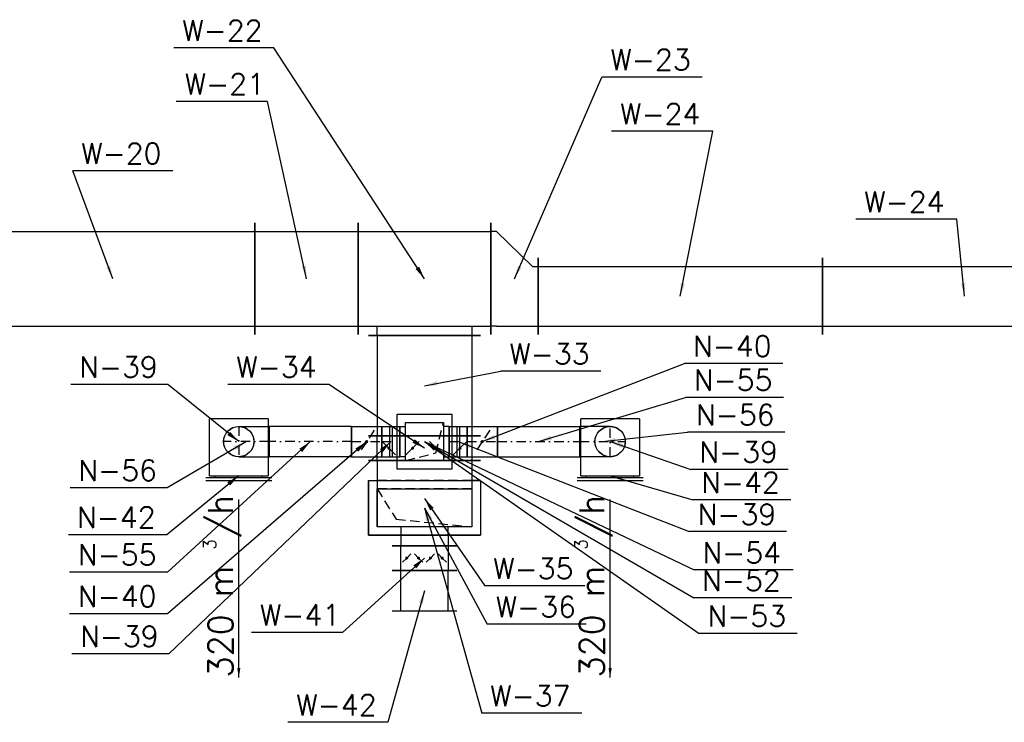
# Model space of a CAD drawing. Extents: x 109611 to 371611, y -232083 to 185490.
# Tile 23 of 24: x 316983 to 322180, y 105664 to 109374. Entities that reach past the tile are written whole.
import ezdxf

# ---------------------------------------------------------------- set-up
doc = ezdxf.new("R2010")
doc.units = 0
doc.header["$LTSCALE"] = 99.9
doc.header["$MEASUREMENT"] = 0
doc.linetypes.add('DASHDOT', pattern=[1, 0.5, -0.25, 0, -0.25])
doc.linetypes.add('DASHED', pattern=[0.75, 0.5, -0.25])
for name, color, linetype in [('FLUID-N', 7, 'Continuous'), ('FLUID-N-110-NUM', 7, 'Continuous'), ('FLUID-N-130-ARRGR', 7, 'Continuous'), ('FLUID-N-SYM', 7, 'Continuous'), ('FLUID-W', 7, 'Continuous'), ('FLUID-W-110-NUM', 7, 'Continuous')]:
    doc.layers.add(name, color=color, linetype=linetype)
doc.styles.add('FDBES', font='simplex.shx')
doc.dimstyles.new('FDBES', dxfattribs={"dimscale": 50, "dimtxt": 4, "dimasz": 2.5, "dimexe": 0.8, "dimexo": 2, "dimgap": 1, "dimtad": 1, "dimdsep": 46, "dimtxsty": 'FDBES', "dimcen": 2.5, "dimclrd": 4, "dimclre": 5, "dimadec": 0, "dimazin": 0, "dimtfac": 1, "dimtmove": 0, "dimatfit": 3, "dimfxl": 0, "dimarcsym": 0})

# ---------------------------------------------------------------- blocks, each defined once
blk = doc.blocks.new('*U638')
at = {"color": 0, "linetype": 'ByBlock', "lineweight": -2}
blk.add_circle((0, 0), 80, dxfattribs=at)
blk = doc.blocks.new('*U637')
at = {"color": 0, "linetype": 'ByBlock', "lineweight": -2}
for p, q in [((-155, 0), (-155, 300)), ((155, 300), (-155, 300)), ((155, 300), (155, 0)), ((-155, 0), (155, 0)), ((-173.5, -25), (173.5, -25))]:
    blk.add_line(p, q, dxfattribs=at)
at = {"color": 30, "linetype": 'Continuous'}
for p, q in [((-125, -10), (-125, 0)), ((125, -10), (125, 0)), ((-173.5, -10), (173.5, -10))]:
    blk.add_line(p, q, dxfattribs=at)
at = {"color": 30, "linetype": 'DASHED'}
blk.add_circle((0, 180), 80, dxfattribs=at)
blk = doc.blocks.new('*U636')
at = {"color": 14, "linetype": 'Continuous', "lineweight": -2}
blk.add_line((-120, -80), (-120, 80), dxfattribs=at)
at = {"color": 0, "linetype": 'ByBlock', "lineweight": -2}
for p, q in [((40, 80), (-120, 80)), ((40, -80), (-120, -80))]:
    blk.add_line(p, q, dxfattribs=at)
blk.add_circle((40, 0), 80, dxfattribs=at)
at = {"layer": 'FLUID-N-SYM', "color": 2, "linetype": 'DASHDOT'}
for p, q in [((40, -80), (40, 80)), ((-120, 0), (120, 0))]:
    blk.add_line(p, q, dxfattribs=at)
blk = doc.blocks.new('*U635')
at = {"color": 14, "linetype": 'Continuous', "lineweight": -2}
for p, q in [((-217.5, -80), (-217.5, 80)), ((217.5, 80), (217.5, -80))]:
    blk.add_line(p, q, dxfattribs=at)
at = {"color": 0, "linetype": 'ByBlock', "lineweight": -2}
for p, q in [((-217.5, 80), (217.5, 80)), ((-217.5, -80), (217.5, -80))]:
    blk.add_line(p, q, dxfattribs=at)
at = {"layer": 'FLUID-N-SYM', "color": 2, "linetype": 'DASHDOT'}
blk.add_line((-217.5, 0), (217.5, 0), dxfattribs=at)
blk = doc.blocks.new('*U634')
at = {"color": 14, "linetype": 'Continuous', "lineweight": -2}
blk.add_line((-120, -80), (-120, 80), dxfattribs=at)
at = {"color": 0, "linetype": 'ByBlock', "lineweight": -2}
for p, q in [((40, 80), (-120, 80)), ((40, -80), (-120, -80))]:
    blk.add_line(p, q, dxfattribs=at)
blk.add_circle((40, 0), 80, dxfattribs=at)
at = {"layer": 'FLUID-N-SYM', "color": 2, "linetype": 'DASHDOT'}
for p, q in [((40, -80), (40, 80)), ((-120, 0), (120, 0))]:
    blk.add_line(p, q, dxfattribs=at)
blk = doc.blocks.new('*U633')
at = {"color": 0, "linetype": 'ByBlock', "lineweight": -2}
blk.add_circle((0, 0), 80, dxfattribs=at)
blk = doc.blocks.new('*U632')
at = {"color": 0, "linetype": 'ByBlock', "lineweight": -2}
for p, q in [((-155, 0), (-155, 300)), ((155, 300), (-155, 300)), ((155, 300), (155, 0)), ((-155, 0), (155, 0)), ((-173.5, -25), (173.5, -25))]:
    blk.add_line(p, q, dxfattribs=at)
at = {"color": 30, "linetype": 'Continuous'}
for p, q in [((-125, -10), (-125, 0)), ((125, -10), (125, 0)), ((-173.5, -10), (173.5, -10))]:
    blk.add_line(p, q, dxfattribs=at)
at = {"color": 30, "linetype": 'DASHED'}
blk.add_circle((0, 180), 80, dxfattribs=at)
blk = doc.blocks.new('*U631')
at = {"color": 14, "linetype": 'Continuous', "lineweight": -2}
for p, q in [((-217.5, -80), (-217.5, 80)), ((217.5, 80), (217.5, -80))]:
    blk.add_line(p, q, dxfattribs=at)
at = {"color": 0, "linetype": 'ByBlock', "lineweight": -2}
for p, q in [((-217.5, 80), (217.5, 80)), ((-217.5, -80), (217.5, -80))]:
    blk.add_line(p, q, dxfattribs=at)
at = {"layer": 'FLUID-N-SYM', "color": 2, "linetype": 'DASHDOT'}
blk.add_line((-217.5, 0), (217.5, 0), dxfattribs=at)
blk = doc.blocks.new('*U630')
at = {"color": 14, "linetype": 'Continuous', "lineweight": -2}
for p, q in [((-80, -80), (-80, 80)), ((80, 80), (80, -80))]:
    blk.add_line(p, q, dxfattribs=at)
at = {"color": 0, "linetype": 'ByBlock', "lineweight": -2}
for p, q in [((-80, 80), (80, 80)), ((-80, -80), (80, -80))]:
    blk.add_line(p, q, dxfattribs=at)
at = {"color": 30, "linetype": 'DASHED'}
blk.add_line((40, 60), (-40, -60), dxfattribs=at)
at = {"color": 30, "linetype": 'Continuous'}
blk.add_lwpolyline([(-4, 0, 8, 8, 1), (4, 0, 8, 8, 1)], format="xyseb", close=True, dxfattribs=at)
at = {"layer": 'FLUID-N-SYM', "color": 2, "linetype": 'DASHDOT'}
blk.add_line((-80, 0), (80, 0), dxfattribs=at)
blk = doc.blocks.new('*U629')
at = {"color": 30, "linetype": 'Continuous'}
for p, q in [((-145, -145), (-145, 145)), ((-145, 145), (145, 145)), ((145, 145), (145, -145)), ((145, -145), (-145, -145))]:
    blk.add_line(p, q, dxfattribs=at)
at = {"color": 14, "linetype": 'Continuous', "lineweight": -2}
for p, q in [((-130, -80), (-130, 80)), ((130, 80), (130, -80))]:
    blk.add_line(p, q, dxfattribs=at)
at = {"color": 30, "linetype": 'DASHED'}
for p, q in [((-130, 80), (-100, 80)), ((130, 80), (100, 80)), ((-100, -80), (-130, -80)), ((100, -80), (130, -80))]:
    blk.add_line(p, q, dxfattribs=at)
at = {"color": 0, "linetype": 'ByBlock', "lineweight": -2}
for p, q in [((-100, -100), (-100, 100)), ((-100, 100), (100, 100)), ((100, 100), (100, -100)), ((100, -100), (-100, -100))]:
    blk.add_line(p, q, dxfattribs=at)
blk = doc.blocks.new('*U628')
at = {"color": 30, "linetype": 'Continuous'}
for p, q in [((-145, 145), (145, 145)), ((-145, -145), (-145, 145)), ((145, 145), (145, -145)), ((145, -145), (-145, -145))]:
    blk.add_line(p, q, dxfattribs=at)
at = {"color": 0, "linetype": 'ByBlock', "lineweight": -2}
for p, q in [((-100, 100), (100, 100)), ((-100, -100), (-100, 100)), ((100, 100), (100, -100)), ((100, -100), (-100, -100))]:
    blk.add_line(p, q, dxfattribs=at)
blk = doc.blocks.new('*U627')
at = {"color": 14, "linetype": 'Continuous', "lineweight": -2}
for p, q in [((-47.5, -80), (-47.5, 80)), ((47.5, 80), (47.5, -80))]:
    blk.add_line(p, q, dxfattribs=at)
at = {"color": 0, "linetype": 'ByBlock', "lineweight": -2}
for p, q in [((-47.5, 80), (47.5, 80)), ((-47.5, -80), (47.5, -80))]:
    blk.add_line(p, q, dxfattribs=at)
at = {"color": 30, "linetype": 'Continuous'}
for p, q in [((-7.5, 80), (-7.5, -80)), ((7.5, 80), (7.5, -80))]:
    blk.add_line(p, q, dxfattribs=at)
at = {"layer": 'FLUID-N-SYM', "color": 2, "linetype": 'DASHDOT'}
blk.add_line((-47.5, 0), (47.5, 0), dxfattribs=at)
blk = doc.blocks.new('*U626')
at = {"color": 14, "linetype": 'Continuous', "lineweight": -2}
for p, q in [((-80, -80), (-80, 80)), ((80, 80), (80, -80))]:
    blk.add_line(p, q, dxfattribs=at)
at = {"color": 0, "linetype": 'ByBlock', "lineweight": -2}
for p, q in [((-80, 80), (80, 80)), ((-80, -80), (80, -80))]:
    blk.add_line(p, q, dxfattribs=at)
at = {"color": 30, "linetype": 'DASHED'}
blk.add_line((40, 60), (-40, -60), dxfattribs=at)
at = {"color": 30, "linetype": 'Continuous'}
blk.add_lwpolyline([(-4, 0, 8, 8, 1), (4, 0, 8, 8, 1)], format="xyseb", close=True, dxfattribs=at)
at = {"layer": 'FLUID-N-SYM', "color": 2, "linetype": 'DASHDOT'}
blk.add_line((-80, 0), (80, 0), dxfattribs=at)
blk = doc.blocks.new('*U625')
at = {"color": 14, "linetype": 'Continuous', "lineweight": -2}
for p, q in [((-47.5, -80), (-47.5, 80)), ((47.5, 80), (47.5, -80))]:
    blk.add_line(p, q, dxfattribs=at)
at = {"color": 0, "linetype": 'ByBlock', "lineweight": -2}
for p, q in [((-47.5, 80), (47.5, 80)), ((-47.5, -80), (47.5, -80))]:
    blk.add_line(p, q, dxfattribs=at)
at = {"color": 30, "linetype": 'Continuous'}
for p, q in [((-7.5, 80), (-7.5, -80)), ((7.5, 80), (7.5, -80))]:
    blk.add_line(p, q, dxfattribs=at)
at = {"layer": 'FLUID-N-SYM', "color": 2, "linetype": 'DASHDOT'}
blk.add_line((-47.5, 0), (47.5, 0), dxfattribs=at)
blk = doc.blocks.new('*U624')
at = {"color": 30, "linetype": 'Continuous'}
for p, q in [((-145, -145), (-145, 145)), ((-145, 145), (145, 145)), ((145, 145), (145, -145)), ((145, -145), (-145, -145))]:
    blk.add_line(p, q, dxfattribs=at)
at = {"color": 0, "linetype": 'ByBlock', "lineweight": -2}
for p, q in [((-100, -100), (-100, 100)), ((-100, 100), (100, 100)), ((100, 100), (100, -100)), ((100, -100), (-100, -100))]:
    blk.add_line(p, q, dxfattribs=at)
at = {"color": 30, "linetype": 'DASHED'}
for p, q in [((60, -60), (100, 100)), ((-100, -100), (60, -60))]:
    blk.add_line(p, q, dxfattribs=at)
blk = doc.blocks.new('*U582')
at = {"color": 14, "linetype": 'Continuous', "lineweight": -2}
for p, q in [((-750, -202.5), (-750, 202.5)), ((750, 202.5), (750, -202.5))]:
    blk.add_line(p, q, dxfattribs=at)
at = {"color": 0, "linetype": 'ByBlock', "lineweight": -2}
for p, q in [((-750, 157.5), (750, 157.5)), ((-750, -157.5), (750, -157.5))]:
    blk.add_line(p, q, dxfattribs=at)
blk = doc.blocks.new('*U581')
at = {"color": 14, "linetype": 'Continuous', "lineweight": -2}
for p, q in [((-750, -202.5), (-750, 202.5)), ((750, 202.5), (750, -202.5))]:
    blk.add_line(p, q, dxfattribs=at)
at = {"color": 0, "linetype": 'ByBlock', "lineweight": -2}
for p, q in [((-750, 157.5), (750, 157.5)), ((-750, -157.5), (750, -157.5))]:
    blk.add_line(p, q, dxfattribs=at)
blk = doc.blocks.new('*U573')
at = {"color": 14, "linetype": 'Continuous', "lineweight": -2}
for p, q in [((-125, -295), (-125, 295)), ((125, 110), (125, -295))]:
    blk.add_line(p, q, dxfattribs=at)
at = {"color": 0, "linetype": 'ByBlock', "lineweight": -2}
for p, q in [((-95, 250), (-125, 250)), ((-95, 250), (95, 65)), ((95, 65), (125, 65)), ((-95, -250), (-125, -250)), ((-95, -250), (95, -250)), ((95, -250), (125, -250))]:
    blk.add_line(p, q, dxfattribs=at)
blk = doc.blocks.new('*U572')
at = {"color": 30, "linetype": 'Continuous'}
for p, q in [((-295, -145), (-295, 145)), ((-295, 145), (295, 145)), ((295, 145), (295, -145)), ((295, -145), (-295, -145))]:
    blk.add_line(p, q, dxfattribs=at)
at = {"color": 0, "linetype": 'ByBlock', "lineweight": -2}
for p, q in [((-250, -100), (-250, 100)), ((-250, 100), (250, 100)), ((250, 100), (250, -100)), ((250, -100), (-250, -100))]:
    blk.add_line(p, q, dxfattribs=at)
blk = doc.blocks.new('*U571')
at = {"color": 14, "linetype": 'Continuous', "lineweight": -2}
for p, q in [((-750, -295), (-750, 295)), ((750, 295), (750, -295))]:
    blk.add_line(p, q, dxfattribs=at)
at = {"color": 0, "linetype": 'ByBlock', "lineweight": -2}
for p, q in [((-750, 250), (750, 250)), ((-750, -250), (750, -250))]:
    blk.add_line(p, q, dxfattribs=at)
blk = doc.blocks.new('*U569')
at = {"color": 14, "linetype": 'Continuous', "lineweight": -2}
for p, q in [((-272.5, -295), (-272.5, 295)), ((272.5, 295), (272.5, -295))]:
    blk.add_line(p, q, dxfattribs=at)
at = {"color": 0, "linetype": 'ByBlock', "lineweight": -2}
for p, q in [((-272.5, 250), (272.5, 250)), ((-272.5, -250), (272.5, -250))]:
    blk.add_line(p, q, dxfattribs=at)
blk = doc.blocks.new('*U568')
at = {"color": 14, "linetype": 'Continuous', "lineweight": -2}
blk.add_line((-200, -295), (-200, 295), dxfattribs=at)
at = {"color": 30, "linetype": 'Continuous'}
for p, q in [((-95, 295), (195, 295)), ((-95, 295), (-95, 250)), ((195, -295), (195, 295)), ((-95, -295), (-95, -250)), ((-95, -295), (195, -295))]:
    blk.add_line(p, q, dxfattribs=at)
at = {"color": 0, "linetype": 'ByBlock', "lineweight": -2}
for p, q in [((-200, 250), (150, 250)), ((150, 250), (150, -250)), ((-200, -250), (150, -250))]:
    blk.add_line(p, q, dxfattribs=at)
at = {"color": 30, "linetype": 'DASHED'}
for p, q in [((-95, 250), (-95, -250)), ((-50, 250), (-50, -250))]:
    blk.add_line(p, q, dxfattribs=at)
blk = doc.blocks.new('*U567')
at = {"color": 14, "linetype": 'Continuous', "lineweight": -2}
for p, q in [((-65, -295), (-65, 295)), ((65, 295), (65, -295))]:
    blk.add_line(p, q, dxfattribs=at)
at = {"color": 0, "linetype": 'ByBlock', "lineweight": -2}
for p, q in [((-65, 250), (65, 250)), ((65, -250), (-65, -250))]:
    blk.add_line(p, q, dxfattribs=at)
at = {"color": 30, "linetype": 'DASHED'}
for p, q in [((0, 187.5), (-44.2, 231.7)), ((0, 187.5), (44.2, 143.3)), ((0, 62.5), (44.2, 106.7)), ((0, 62.5), (-44.2, 18.3)), ((0, -62.5), (-44.2, -18.3)), ((0, -62.5), (44.2, -106.7)), ((0, -187.5), (44.2, -143.3)), ((0, -187.5), (-44.2, -231.7))]:
    blk.add_line(p, q, dxfattribs=at)
at = {"color": 30, "linetype": 'Continuous'}
for points in [[(-4, 187.5, 8, 8, 1), (4, 187.5, 8, 8, 1)], [(-4, 62.5, 8, 8, 1), (4, 62.5, 8, 8, 1)], [(-4, -62.5, 8, 8, 1), (4, -62.5, 8, 8, 1)], [(-4, -187.5, 8, 8, 1), (4, -187.5, 8, 8, 1)]]:
    blk.add_lwpolyline(points, format="xyseb", close=True, dxfattribs=at)
blk = doc.blocks.new('*U566')
at = {"color": 14, "linetype": 'Continuous', "lineweight": -2}
for p, q in [((-265, -295), (-265, 295)), ((265, 295), (265, -295))]:
    blk.add_line(p, q, dxfattribs=at)
at = {"color": 0, "linetype": 'ByBlock', "lineweight": -2}
for p, q in [((-265, 250), (265, 250)), ((-265, -250), (265, -250))]:
    blk.add_line(p, q, dxfattribs=at)
blk = doc.blocks.new('*U565')
at = {"color": 14, "linetype": 'Continuous', "lineweight": -2}
for p, q in [((-350, -295), (-350, 295)), ((350, 295), (350, -295)), ((295, -300), (-295, -300))]:
    blk.add_line(p, q, dxfattribs=at)
at = {"color": 0, "linetype": 'ByBlock', "lineweight": -2}
for p, q in [((-350, 250), (350, 250)), ((-350, -250), (350, -250)), ((-250, -300), (-250, -250)), ((250, -250), (250, -300))]:
    blk.add_line(p, q, dxfattribs=at)
blk = doc.blocks.new('*U564')
at = {"color": 30, "linetype": 'Continuous'}
for p, q in [((-145, -295), (-145, 295)), ((-145, 295), (145, 295)), ((145, 295), (145, -295)), ((145, -295), (-145, -295))]:
    blk.add_line(p, q, dxfattribs=at)
at = {"color": 0, "linetype": 'ByBlock', "lineweight": -2}
for p, q in [((-100, -250), (-100, 250)), ((-100, 250), (100, 250)), ((100, 250), (100, -250)), ((145, 125), (200, 125)), ((145, -125), (200, -125)), ((100, -250), (-100, -250))]:
    blk.add_line(p, q, dxfattribs=at)
at = {"color": 30, "linetype": 'DASHED'}
for p, q in [((60, -150), (100, 250)), ((145, 125), (100, 125)), ((-100, -250), (60, -150)), ((100, -125), (145, -125))]:
    blk.add_line(p, q, dxfattribs=at)
at = {"color": 14, "linetype": 'Continuous', "lineweight": -2}
blk.add_line((200, 170), (200, -170), dxfattribs=at)
blk = doc.blocks.new('*U563')
at = {"color": 14, "linetype": 'Continuous', "lineweight": -2}
for p, q in [((-65, -170), (-65, 170)), ((65, 170), (65, -170))]:
    blk.add_line(p, q, dxfattribs=at)
at = {"color": 0, "linetype": 'ByBlock', "lineweight": -2}
for p, q in [((-65, 125), (65, 125)), ((65, -125), (-65, -125))]:
    blk.add_line(p, q, dxfattribs=at)
at = {"color": 30, "linetype": 'DASHED'}
for p, q in [((0, 93.8), (-22.1, 115.8)), ((0, 93.8), (22.1, 71.7)), ((0, 31.2), (22.1, 53.3)), ((0, 31.2), (-22.1, 9.2)), ((0, -31.2), (-22.1, -9.2)), ((0, -31.2), (22.1, -53.3)), ((0, -93.8), (-22.1, -115.8)), ((0, -93.8), (22.1, -71.7))]:
    blk.add_line(p, q, dxfattribs=at)
at = {"color": 30, "linetype": 'Continuous'}
for points in [[(-4, 93.8, 8, 8, 1), (4, 93.8, 8, 8, 1)], [(-4, 31.2, 8, 8, 1), (4, 31.2, 8, 8, 1)], [(-4, -31.2, 8, 8, 1), (4, -31.2, 8, 8, 1)], [(-4, -93.8, 8, 8, 1), (4, -93.8, 8, 8, 1)]]:
    blk.add_lwpolyline(points, format="xyseb", close=True, dxfattribs=at)
blk = doc.blocks.new('*U562')
at = {"color": 14, "linetype": 'Continuous', "lineweight": -2}
for p, q in [((-107.5, -170), (-107.5, 170)), ((107.5, 170), (107.5, -170))]:
    blk.add_line(p, q, dxfattribs=at)
at = {"color": 0, "linetype": 'ByBlock', "lineweight": -2}
for p, q in [((-107.5, 125), (107.5, 125)), ((-107.5, -125), (107.5, -125))]:
    blk.add_line(p, q, dxfattribs=at)

msp = doc.modelspace()

# ---------------------------------------------------------------- linework, layer by layer
at = {"layer": 'FLUID-N-110-NUM', "color": 221}
for p, q in [((321010.5, 107558.7), (320493, 107558.7)), ((317765.7, 107448.3), (317253.4, 107448.3)), ((321014.9, 107379.6), (320497.3, 107379.6)), ((321021, 107196.2), (320508.7, 107196.2)), ((321038.5, 106999.6), (320526.2, 106999.6)), ((317761.1, 106902.4), (317248.8, 106902.4)), ((321053.9, 106838.5), (320536.4, 106838.5)), ((317759.1, 106654.7), (317241.6, 106654.7)), ((321029.7, 106670.9), (320517.4, 106670.9)), ((317763.7, 106457.4), (317246.2, 106457.4)), ((321065.6, 106468.3), (320542.8, 106468.3)), ((321058.6, 106321.5), (320541, 106321.5)), ((317763.7, 106237.2), (317246.2, 106237.2)), ((321087.1, 106133.6), (320569.6, 106133.6)), ((317770.3, 106026.2), (317258, 106026.2))]:
    msp.add_line(p, q, dxfattribs=at)
at = {"layer": 'FLUID-W-110-NUM', "color": 221}
for p, q in [((318324.8, 109225.8), (317796.8, 109225.8)), ((320584.6, 109071.4), (320056.6, 109071.4)), ((318290.3, 108943), (317809.5, 108943)), ((320640.9, 108785.4), (320107.7, 108785.4)), ((317791.3, 108576.2), (317263.3, 108576.2)), ((321929.3, 108320.6), (321396, 108320.6)), ((320051, 107518), (319523, 107518)), ((318615.1, 107448.3), (318081.8, 107448.3)), ((319965.7, 106384.2), (319437.7, 106384.2)), ((319973.8, 106182), (319451, 106182)), ((318687.6, 106138.8), (318206.8, 106138.8)), ((319949.9, 105712.1), (319421.9, 105712.1)), ((318926.7, 105663.8), (318398.7, 105663.8))]:
    msp.add_line(p, q, dxfattribs=at)

# ---------------------------------------------------------------- block references
at = {"layer": 'FLUID-N', "color": 121, "linetype": 'Continuous'}
for name, p, rotation in [('*U629', (319119.7, 107146.3), 1.183053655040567e-11), ('*U628', (319119.7, 107146.3), 1.183053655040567e-11), ('*U624', (319119.7, 107146.3), 1.183053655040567e-11), ('*U637', (318139.7, 106966.3), 1.183053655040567e-11), ('*U638', (318139.7, 107146.3), 180), ('*U636', (318179.7, 107146.3), 180), ('*U635', (318517.2, 107146.3), 180), ('*U626', (318814.7, 107146.3), 1.183053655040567e-11), ('*U627', (318942.2, 107146.3), 1.183053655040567e-11), ('*U625', (319297.2, 107146.3), 1.183053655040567e-11), ('*U630', (319424.7, 107146.3), 1.183053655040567e-11), ('*U631', (319722.2, 107146.3), 1.183053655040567e-11), ('*U632', (320099.7, 106966.3), 1.183053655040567e-11), ('*U634', (320059.7, 107146.3), 1.183053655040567e-11), ('*U633', (320099.7, 107146.3), 1.183053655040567e-11)]:
    msp.add_blockref(name, p, dxfattribs=dict(at, rotation=rotation))
at = {"layer": 'FLUID-W', "color": 242, "linetype": 'Continuous'}
for name, p, rotation in [('*U571', (317474.7, 108006.3), 1.183053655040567e-11), ('*U569', (318497.2, 108006.3), 1.183053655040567e-11), ('*U565', (319119.7, 108006.3), 1.183053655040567e-11), ('*U573', (319594.7, 108006.3), 1.183053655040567e-11), ('*U581', (320469.7, 107913.8), 1.183053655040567e-11), ('*U582', (321969.7, 107913.8), 1.183053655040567e-11), ('*U566', (319119.7, 107441.3), 270.0000000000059), ('*U567', (319119.7, 107111.3), 270.0000000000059), ('*U568', (319119.7, 106846.3), 270.0000000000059), ('*U572', (319119.7, 106796.3), 1.183053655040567e-11), ('*U564', (319119.7, 106796.3), 270.0000000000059), ('*U563', (319119.7, 106531.3), 89.99999999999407), ('*U562', (319119.7, 106358.8), 89.99999999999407)]:
    msp.add_blockref(name, p, dxfattribs=dict(at, rotation=rotation))

# ---------------------------------------------------------------- texts
at = {"layer": 'FLUID-N-110-NUM', "color": 151, "linetype": 'ByBlock', "style": 'FDBES'}
for s, p in [('N-40', (320537, 107595.3)), ('N-39', (317297.4, 107484.9)), ('N-55', (320541.3, 107416.3)), ('N-56', (320552.7, 107232.8)), ('N-39', (320570.2, 107036.3)), ('N-56', (317292.8, 106939.1)), ('N-42', (320580.4, 106875.2)), ('N-42', (317285.6, 106691.3)), ('N-39', (320561.4, 106707.5)), ('N-55', (317290.2, 106494.1)), ('N-54', (320586.8, 106504.9)), ('N-52', (320585, 106358.1)), ('N-40', (317290.2, 106273.9)), ('N-53', (320613.6, 106170.3)), ('N-39', (317302, 106062.9))]:
    msp.add_text(s, height=110, dxfattribs=at).set_placement(p)
at = {"layer": 'FLUID-N-130-ARRGR', "color": 181, "style": 'FDBES', "oblique": 360}
for s, height, p in [('/h', 130, (318108.8, 106637)), ('/h', 130, (320068.8, 106637)), ('3', 65, (318019, 106575.1)), ('3', 65, (319979, 106575.1)), ('320 m', 130, (318108.8, 105900.3)), ('320 m', 130, (320068.8, 105900.3))]:
    msp.add_text(s, height=height, rotation=90, dxfattribs=at).set_placement(p)
at = {"layer": 'FLUID-W-110-NUM', "color": 151, "linetype": 'ByBlock', "style": 'FDBES'}
for s, p in [('W-22', (317840.8, 109262.5)), ('W-23', (320100.6, 109108.1)), ('W-21', (317853.5, 108979.7)), ('W-24', (320151.7, 108822.1)), ('W-20', (317307.3, 108612.8)), ('W-24', (321440, 108357.3)), ('W-33', (319567, 107554.7)), ('W-34', (318125.8, 107484.9)), ('W-35', (319481.7, 106420.9)), ('W-41', (318250.8, 106175.5)), ('W-36', (319495, 106218.6)), ('W-42', (318442.7, 105700.5)), ('W-37', (319465.9, 105748.8))]:
    msp.add_text(s, height=110, dxfattribs=at).set_placement(p)

# ---------------------------------------------------------------- leaders
at = {"layer": 'FLUID-N-110-NUM'}
for points in [[(319424.7, 107146.3), (320493, 107558.7)], [(318139.7, 107146.3), (317765.7, 107448.3)], [(319722.2, 107146.3), (320497.3, 107379.6)], [(320059.7, 107146.3), (320508.7, 107196.2)], [(318179.7, 107146.3), (317761.1, 106902.4)], [(318517.2, 107146.3), (317763.7, 106457.4)], [(318814.7, 107146.3), (317763.7, 106237.2)], [(318942.2, 107146.3), (317770.3, 106026.2)], [(319119.7, 107146.3), (320569.6, 106133.6)], [(319119.7, 107146.3), (320541, 106321.5)], [(319119.7, 107146.3), (320542.8, 106468.3)], [(319297.2, 107146.3), (320517.4, 106670.9)], [(320099.7, 107146.3), (320526.2, 106999.6)], [(318139.7, 106966.3), (317759.1, 106654.7)], [(320099.7, 106966.3), (320536.4, 106838.5)]]:
    msp.add_leader(points, dimstyle='FDBES', override={"dimscale": 27.5, "dimclrd": 5}, dxfattribs=at)
at = {"layer": 'FLUID-N-130-ARRGR'}
for points in [[(318139.7, 105900.3), (318139.7, 106841.3)], [(320099.7, 105900.3), (320099.7, 106841.3)]]:
    msp.add_leader(points, dimstyle='FDBES', override={"dimscale": 20, "dimclrd": 5}, dxfattribs=at)
at = {"layer": 'FLUID-W-110-NUM'}
for points in [[(319119.7, 108006.3), (318324.8, 109225.8)], [(319594.7, 108006.3), (320056.6, 109071.4)], [(318497.2, 108006.3), (318290.3, 108943)], [(320469.7, 107913.8), (320640.9, 108785.4)], [(317474.7, 108006.3), (317263.3, 108576.2)], [(321969.7, 107913.8), (321929.3, 108320.6)], [(319119.7, 107441.3), (319523, 107518)], [(319119.7, 107111.3), (318615.1, 107448.3)], [(319119.7, 106846.3), (319437.7, 106384.2)], [(319119.7, 106796.3), (319451, 106182)], [(319119.7, 106796.3), (319421.9, 105712.1)], [(319119.7, 106531.3), (318687.6, 106138.8)], [(319119.7, 106358.8), (318926.7, 105663.8)]]:
    msp.add_leader(points, dimstyle='FDBES', override={"dimscale": 27.5, "dimclrd": 5}, dxfattribs=at)

doc.saveas('drawing.dxf')
